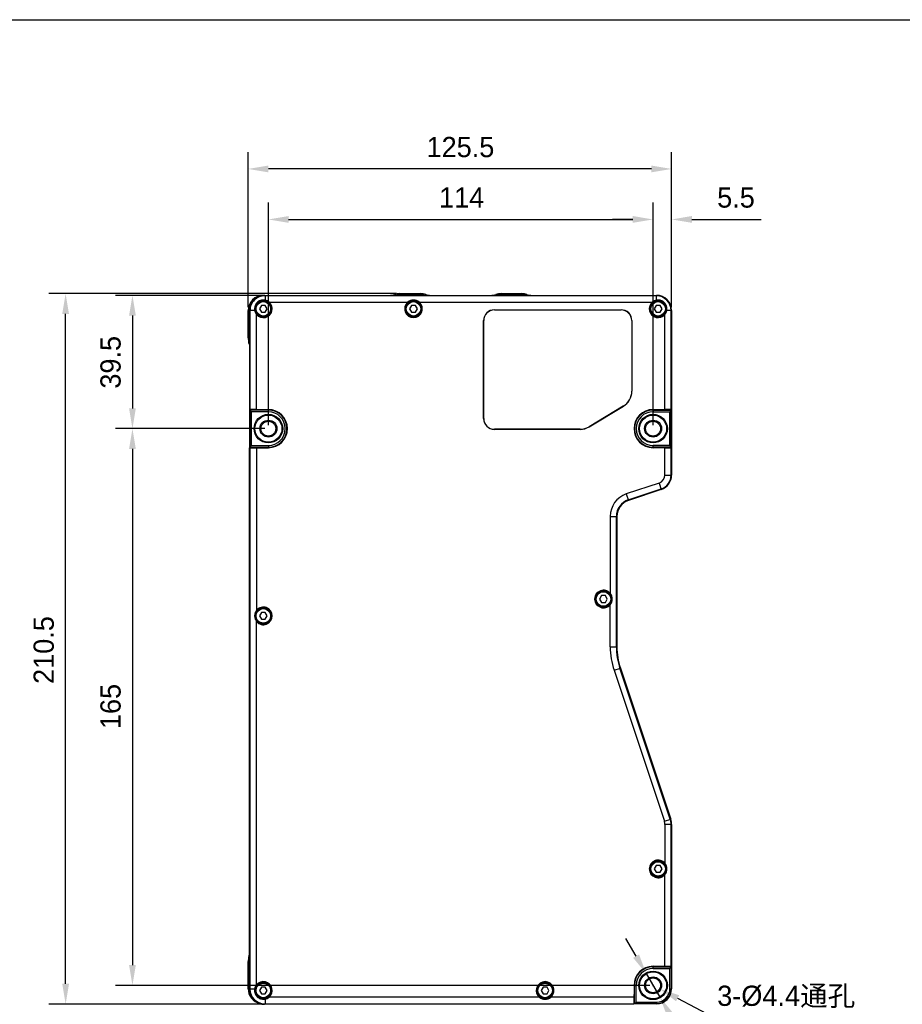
# Model space of a CAD drawing. Header units: millimetres. Extents: x -12 to 294, y -7 to 213.
# Tile 9 of 12: x 58 to 189, y 67 to 213. Entities that reach past the tile are written whole.
import ezdxf

# ---------------------------------------------------------------- set-up
doc = ezdxf.new("R2010")
doc.units = ezdxf.units.MM
doc.header["$LTSCALE"] = 23.1
doc.header["$PDMODE"] = 3
doc.header["$PDSIZE"] = 8
doc.layers.get('0').update_dxf_attribs({"linetype": 'CONTINUOUS'})
doc.layers.get('Defpoints').update_dxf_attribs({"linetype": 'CONTINUOUS'})
for name, color, linetype in [('00_COMPONENTS', 7, 'CONTINUOUS'), ('20_ALL_FEATURES', 7, 'CONTINUOUS'), ('51__DRAFT_DIMS', 7, 'CONTINUOUS')]:
    doc.layers.add(name, color=color, linetype=linetype)
doc.styles.get("Standard").update_dxf_attribs({"font": '兰亭黑 GBK.TTF'})
doc.dimstyles.new('DIMSTYLE_1', dxfattribs={"dimtxt": 3, "dimasz": 3, "dimexe": 2.5, "dimexo": 0.5, "dimgap": 0.75, "dimtad": 1, "dimlfac": 2, "dimdsep": 46, "dimtxsty": 'STANDARD', "dimblk": '_FILLED', "dimblk1": '_FILLED', "dimblk2": '_FILLED', "dimcen": 0.09, "dimclrt": 3, "dimazin": 2, "dimtp": 0.3, "dimtm": 0.3, "dimtfac": 1, "dimtofl": 0, "dimtmove": 0, "dimatfit": 3, "dimldrblk": '_FILLED', "dimfxl": 1, "dimtolj": 1, "dimarcsym": 0})
doc.dimstyles.new('DIMSTYLE_2', dxfattribs={"dimtxt": 3, "dimasz": 3, "dimexe": 2.5, "dimexo": 0.5, "dimgap": 0.75, "dimtad": 1, "dimdec": 1, "dimlfac": 2, "dimdsep": 46, "dimtxsty": 'STANDARD', "dimblk": '_FILLED', "dimblk1": '_FILLED', "dimblk2": '_FILLED', "dimcen": 0.09, "dimclrt": 3, "dimazin": 2, "dimtp": 0.5, "dimtm": 0.5, "dimtfac": 1, "dimtdec": 1, "dimtofl": 0, "dimtmove": 0, "dimatfit": 3, "dimldrblk": '_FILLED', "dimfxl": 1, "dimtolj": 1, "dimarcsym": 0})
doc.dimstyles.new('DIMSTYLE_3', dxfattribs={"dimtxt": 3, "dimasz": 3, "dimexe": 2.5, "dimexo": 0.5, "dimgap": 0.75, "dimtad": 1, "dimlfac": 2, "dimdsep": 46, "dimtxsty": 'STANDARD', "dimblk": '_FILLED', "dimblk1": '_FILLED', "dimblk2": '_FILLED', "dimcen": 0.09, "dimclrt": 3, "dimazin": 2, "dimtp": 0.1, "dimtm": 0.1, "dimtfac": 1, "dimtofl": 0, "dimtmove": 0, "dimatfit": 3, "dimldrblk": '_FILLED', "dimfxl": 1, "dimtolj": 1, "dimarcsym": 0})
doc.dimstyles.new('DIMSTYLE_5', dxfattribs={"dimtxt": 3, "dimasz": 3, "dimexe": 2.5, "dimexo": 0.5, "dimtad": 1, "dimlfac": 2, "dimdsep": 46, "dimtxsty": 'STANDARD', "dimblk": '_FILLED', "dimblk1": '_FILLED', "dimblk2": '_FILLED', "dimcen": 0.09, "dimclrt": 3, "dimazin": 2, "dimtp": 0.1, "dimtm": 0.1, "dimtfac": 1, "dimtofl": 0, "dimtmove": 0, "dimatfit": 1, "dimldrblk": '_FILLED', "dimfxl": 1, "dimtolj": 1, "dimarcsym": 0})

# ---------------------------------------------------------------- blocks, each defined once
blk = doc.blocks.new('_FILLED')
at = {"color": 0, "linetype": 'ByBlock'}
blk.add_solid([(0, 0), (-1, 0.167), (-1, -0.167)], dxfattribs=at)
blk = doc.blocks.new('*D2')
at = {"layer": '51__DRAFT_DIMS', "color": 0, "lineweight": -2}
for p, q in [((113.91, 172.34), (62.39, 172.34)), ((64.89, 70.07), (64.89, 169.34)), ((93.93, 67.07), (62.39, 67.07))]:
    blk.add_line(p, q, dxfattribs=at)
at = {"layer": 'Defpoints', "color": 0}
for p in [(64.89, 172.34), (114.41, 172.34), (94.43, 67.07)]:
    blk.add_point(p, dxfattribs=at)
at = {"layer": '51__DRAFT_DIMS', "color": 0, "linetype": 'ByBlock', "lineweight": -2, "xscale": 3, "yscale": 3, "zscale": 3}
for p, rotation in [((64.89, 172.34), 90), ((64.89, 67.07), 270)]:
    blk.add_blockref('_FILLED', p, dxfattribs=dict(at, rotation=rotation))
at = {"layer": '51__DRAFT_DIMS', "insert": (60.14, 119.53), "char_height": 3, "attachment_point": 2, "rotation": 90, "line_spacing_factor": 0.9}
blk.add_mtext('\\A1;210.5', dxfattribs=at)
blk = doc.blocks.new('*D3')
at = {"layer": '51__DRAFT_DIMS', "color": 0, "lineweight": -2}
for p, q in [((93.88, 172.09), (72.29, 172.09)), ((74.79, 169.09), (74.79, 155.34)), ((94.43, 152.34), (72.29, 152.34))]:
    blk.add_line(p, q, dxfattribs=at)
at = {"layer": 'Defpoints', "color": 0}
for p in [(94.38, 172.09), (74.79, 152.34), (94.93, 152.34)]:
    blk.add_point(p, dxfattribs=at)
at = {"layer": '51__DRAFT_DIMS', "color": 0, "linetype": 'ByBlock', "lineweight": -2, "xscale": 3, "yscale": 3, "zscale": 3}
for p, rotation in [((74.79, 172.09), 90.00000034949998), ((74.79, 152.34), 270.0000003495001)]:
    blk.add_blockref('_FILLED', p, dxfattribs=dict(at, rotation=rotation))
at = {"layer": '51__DRAFT_DIMS', "insert": (70.04, 162.17), "char_height": 3, "attachment_point": 2, "rotation": 90, "line_spacing_factor": 0.9}
blk.add_mtext('\\A1;39.5', dxfattribs=at)
blk = doc.blocks.new('*D4')
at = {"layer": '51__DRAFT_DIMS', "color": 0, "lineweight": -2}
for p, q in [((94.43, 152.34), (72.29, 152.34)), ((74.79, 149.34), (74.79, 72.84)), ((151.43, 69.84), (72.29, 69.84))]:
    blk.add_line(p, q, dxfattribs=at)
at = {"layer": 'Defpoints', "color": 0}
for p in [(94.93, 152.34), (74.79, 69.84), (151.93, 69.84)]:
    blk.add_point(p, dxfattribs=at)
at = {"layer": '51__DRAFT_DIMS', "color": 0, "linetype": 'ByBlock', "lineweight": -2, "xscale": 3, "yscale": 3, "zscale": 3}
for p, rotation in [((74.79, 152.34), 90), ((74.79, 69.84), 270)]:
    blk.add_blockref('_FILLED', p, dxfattribs=dict(at, rotation=rotation))
at = {"layer": '51__DRAFT_DIMS', "insert": (70.04, 111.17), "char_height": 3, "attachment_point": 2, "rotation": 90, "line_spacing_factor": 0.9}
blk.add_mtext('\\A1;165', dxfattribs=at)
blk = doc.blocks.new('*D5')
at = {"layer": '51__DRAFT_DIMS', "color": 0, "lineweight": -2}
for p, q in [((151.93, 152.84), (151.93, 185.84)), ((154.68, 170.34), (154.68, 185.84)), ((148.93, 183.34), (145.93, 183.34)), ((157.68, 183.34), (167.95, 183.34))]:
    blk.add_line(p, q, dxfattribs=at)
at = {"layer": 'Defpoints', "color": 0}
for p in [(151.93, 183.34), (154.68, 169.84), (151.93, 152.34)]:
    blk.add_point(p, dxfattribs=at)
at = {"layer": '51__DRAFT_DIMS', "color": 0, "linetype": 'ByBlock', "lineweight": -2, "xscale": 3, "yscale": 3, "zscale": 3}
blk.add_blockref('_FILLED', (151.93, 183.34), dxfattribs=at)
at = {"layer": '51__DRAFT_DIMS', "color": 0, "linetype": 'ByBlock', "lineweight": -2, "xscale": 3, "yscale": 3, "zscale": 3, "rotation": 180}
blk.add_blockref('_FILLED', (154.68, 183.34), dxfattribs=at)
at = {"layer": '51__DRAFT_DIMS', "insert": (161.43, 188.09), "char_height": 3, "attachment_point": 1, "line_spacing_factor": 0.9}
blk.add_mtext('\\A1;5.5', dxfattribs=at)
blk = doc.blocks.new('*D6')
at = {"layer": '51__DRAFT_DIMS', "color": 0, "lineweight": -2}
for p, q in [((94.93, 152.84), (94.93, 185.84)), ((151.93, 152.84), (151.93, 185.84)), ((97.93, 183.34), (148.93, 183.34))]:
    blk.add_line(p, q, dxfattribs=at)
at = {"layer": 'Defpoints', "color": 0}
for p in [(151.93, 183.34), (94.93, 152.34), (151.93, 152.34)]:
    blk.add_point(p, dxfattribs=at)
at = {"layer": '51__DRAFT_DIMS', "color": 0, "linetype": 'ByBlock', "lineweight": -2, "xscale": 3, "yscale": 3, "zscale": 3, "rotation": 180}
blk.add_blockref('_FILLED', (94.93, 183.34), dxfattribs=at)
at = {"layer": '51__DRAFT_DIMS', "color": 0, "linetype": 'ByBlock', "lineweight": -2, "xscale": 3, "yscale": 3, "zscale": 3}
blk.add_blockref('_FILLED', (151.93, 183.34), dxfattribs=at)
at = {"layer": '51__DRAFT_DIMS', "insert": (123.57, 188.09), "char_height": 3, "attachment_point": 2, "line_spacing_factor": 0.9}
blk.add_mtext('\\A1;114', dxfattribs=at)
blk = doc.blocks.new('*D7')
at = {"layer": '51__DRAFT_DIMS', "color": 0, "lineweight": -2}
for p, q in [((91.93, 170.34), (91.93, 193.32)), ((154.68, 170.34), (154.68, 193.32)), ((151.68, 190.82), (94.93, 190.82))]:
    blk.add_line(p, q, dxfattribs=at)
at = {"layer": 'Defpoints', "color": 0}
for p in [(91.93, 190.82), (91.93, 169.84), (154.68, 169.84)]:
    blk.add_point(p, dxfattribs=at)
at = {"layer": '51__DRAFT_DIMS', "color": 0, "linetype": 'ByBlock', "lineweight": -2, "xscale": 3, "yscale": 3, "zscale": 3, "rotation": 180}
blk.add_blockref('_FILLED', (91.93, 190.82), dxfattribs=at)
at = {"layer": '51__DRAFT_DIMS', "color": 0, "linetype": 'ByBlock', "lineweight": -2, "xscale": 3, "yscale": 3, "zscale": 3}
blk.add_blockref('_FILLED', (154.68, 190.82), dxfattribs=at)
at = {"layer": '51__DRAFT_DIMS', "insert": (123.39, 195.57), "char_height": 3, "attachment_point": 2, "line_spacing_factor": 0.9}
blk.add_mtext('\\A1;125.5', dxfattribs=at)
blk = doc.blocks.new('*D19')
at = {"layer": '51__DRAFT_DIMS', "color": 0}
for p, q in [((151.84, 69.84), (152.02, 69.84)), ((151.93, 69.75), (151.93, 69.93))]:
    blk.add_line(p, q, dxfattribs=at)
at = {"layer": '51__DRAFT_DIMS', "color": 0, "lineweight": -2}
for p in [(155.56, 67.93), (183.67, 65.17)]:
    blk.add_line(p, (160.81, 65.17), dxfattribs=at)
at = {"layer": 'Defpoints', "color": 0}
for p in [(150.96, 70.35), (152.91, 69.33)]:
    blk.add_point(p, dxfattribs=at)
at = {"layer": '51__DRAFT_DIMS', "color": 0, "linetype": 'ByBlock', "lineweight": -2, "xscale": 3, "yscale": 3, "zscale": 3, "rotation": 152.2407372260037}
blk.add_blockref('_FILLED', (152.91, 69.33), dxfattribs=at)
at = {"layer": '51__DRAFT_DIMS', "insert": (161.44, 69.8), "char_height": 3, "attachment_point": 1, "line_spacing_factor": 0.9}
blk.add_mtext('\\A1;3-%%c4.4通孔', dxfattribs=at)

msp = doc.modelspace()

# ---------------------------------------------------------------- linework, layer by layer
msp.add_lwpolyline([(-11.6073, 212.9376), (293.9151, 212.9376), (293.9151, -7.4985), (-11.6073, -7.4985)], close=True)
at = {"layer": '00_COMPONENTS'}
for p, q in [((93.8953, 170.592), (93.6066, 170.092)), ((93.6066, 170.092), (93.8953, 169.592)), ((94.4726, 170.592), (93.8953, 170.592)), ((93.8953, 169.592), (94.4726, 169.592)), ((94.7613, 170.092), (94.4726, 170.592)), ((94.4726, 169.592), (94.7613, 170.092)), ((116.1453, 170.592), (115.8566, 170.092)), ((115.8566, 170.092), (116.1453, 169.592)), ((116.7226, 170.592), (116.1453, 170.592)), ((116.1453, 169.592), (116.7226, 169.592)), ((117.0113, 170.092), (116.7226, 170.592)), ((116.7226, 169.592), (117.0113, 170.092)), ((152.3953, 170.592), (152.1066, 170.092)), ((152.1066, 170.092), (152.3953, 169.592)), ((152.9726, 170.592), (152.3953, 170.592)), ((152.3953, 169.592), (152.9726, 169.592)), ((153.2613, 170.092), (152.9726, 170.592)), ((152.9726, 169.592), (153.2613, 170.092)), ((144.2896, 127.592), (144.0009, 127.092)), ((144.0009, 127.092), (144.2896, 126.592)), ((144.867, 127.592), (144.2896, 127.592)), ((145.1556, 127.092), (144.867, 127.592)), ((144.867, 126.592), (145.1556, 127.092)), ((144.2896, 126.592), (144.867, 126.592)), ((93.8953, 125.092), (93.6066, 124.592)), ((93.6066, 124.592), (93.8953, 124.092)), ((94.4726, 125.092), (93.8953, 125.092)), ((93.8953, 124.092), (94.4726, 124.092)), ((94.7613, 124.592), (94.4726, 125.092)), ((94.4726, 124.092), (94.7613, 124.592)), ((152.3953, 87.592), (152.1066, 87.092)), ((152.9726, 87.592), (152.3953, 87.592)), ((153.2613, 87.092), (152.9726, 87.592)), ((152.1066, 87.092), (152.3953, 86.592)), ((152.3953, 86.592), (152.9726, 86.592)), ((152.9726, 86.592), (153.2613, 87.092)), ((93.8953, 69.592), (93.6066, 69.092)), ((93.6066, 69.092), (93.8953, 68.592)), ((94.4726, 69.592), (93.8953, 69.592)), ((93.8953, 68.592), (94.4726, 68.592)), ((94.7613, 69.092), (94.4726, 69.592)), ((94.4726, 68.592), (94.7613, 69.092)), ((135.6453, 69.592), (135.3566, 69.092)), ((135.3566, 69.092), (135.6453, 68.592)), ((136.2226, 69.592), (135.6453, 69.592)), ((135.6453, 68.592), (136.2226, 68.592)), ((136.5113, 69.092), (136.2226, 69.592)), ((136.2226, 68.592), (136.5113, 69.092))]:
    msp.add_line(p, q, dxfattribs=at)
for centre, radius in [((94.1839, 170.092), 1.125), ((94.1839, 170.092), 1.075), ((116.4339, 170.092), 1.125), ((116.4339, 170.092), 1.075), ((152.6839, 170.092), 1.125), ((152.6839, 170.092), 1.075), ((144.5783, 127.092), 1.125), ((144.5783, 127.092), 1.075), ((94.1839, 124.592), 1.125), ((94.1839, 124.592), 1.075), ((152.6839, 87.092), 1.125), ((152.6839, 87.092), 1.075), ((94.1839, 69.092), 1.125), ((94.1839, 69.092), 1.075), ((135.9339, 69.092), 1.125), ((135.9339, 69.092), 1.075)]:
    msp.add_circle(centre, radius, dxfattribs=at)
at = {"layer": '20_ALL_FEATURES'}
for p, q in [((113.6248, 172.217), (113.6659, 172.092)), ((114.4055, 172.342), (114.4055, 172.192)), ((114.4055, 172.342), (117.4624, 172.342)), ((117.4624, 172.192), (114.4055, 172.192)), ((117.4624, 172.192), (117.4624, 172.342)), ((118.243, 172.217), (118.202, 172.092)), ((128.6248, 172.217), (128.6659, 172.092)), ((129.4055, 172.342), (129.4055, 172.192)), ((129.4055, 172.342), (132.4624, 172.342)), ((132.4624, 172.192), (129.4055, 172.192)), ((132.4624, 172.192), (132.4624, 172.342)), ((133.243, 172.217), (133.202, 172.092)), ((94.1839, 172.092), (94.1839, 172.0837)), ((94.1839, 172.092), (94.3759, 172.092)), ((94.3759, 172.092), (152.4339, 172.092)), ((152.4339, 172.0188), (94.4339, 172.0184)), ((94.4339, 172.0184), (94.4339, 171.3695)), ((95.0285, 171.092), (115.5894, 171.092)), ((117.2785, 171.092), (151.8394, 171.092)), ((152.4339, 171.3695), (152.4339, 172.092)), ((91.9339, 165.8136), (91.9339, 169.842)), ((92.0839, 169.842), (91.9339, 169.842)), ((92.0839, 169.842), (92.0839, 165.8136)), ((92.1267, 169.842), (92.1267, 155.1873)), ((92.9065, 169.842), (92.1267, 169.842)), ((92.1999, 169.842), (92.1999, 155.1842)), ((93.1839, 155.167), (93.1839, 169.2475)), ((128.4339, 169.9508), (128.4339, 169.942)), ((128.4339, 169.9508), (147.1839, 169.9508)), ((128.4339, 169.942), (147.1839, 169.942)), ((147.1839, 169.942), (147.1839, 169.9508)), ((153.6839, 155.167), (153.6839, 169.2475)), ((154.6839, 169.842), (153.9614, 169.842)), ((154.6107, 155.1832), (154.6107, 169.842)), ((154.6839, 169.842), (154.6839, 155.1863)), ((126.8252, 153.842), (126.8252, 168.342)), ((126.8339, 168.342), (126.8252, 168.342)), ((126.8339, 153.842), (126.8339, 168.342)), ((148.7839, 168.342), (148.7839, 157.892)), ((148.7927, 168.342), (148.7839, 168.342)), ((148.7927, 168.342), (148.7927, 157.892)), ((91.9339, 165.8136), (92.0839, 165.8136)), ((92.0589, 165.0329), (92.1267, 165.0552)), ((148.7839, 157.892), (148.7927, 157.892)), ((92.1839, 149.4996), (92.1839, 155.1845)), ((92.2477, 155.0964), (92.1839, 155.1601)), ((93.1839, 155.167), (92.1999, 155.1842)), ((92.2477, 155.0964), (92.2488, 155.0305)), ((94.9339, 155.0964), (92.2477, 155.0964)), ((92.2488, 149.6536), (92.2488, 155.0305)), ((92.2488, 155.0305), (92.4339, 154.842)), ((92.3339, 155.1819), (92.3339, 155.1575)), ((92.3339, 155.1575), (93.5839, 155.1575)), ((92.4339, 149.842), (92.4339, 154.842)), ((94.9339, 154.842), (92.4339, 154.842)), ((93.1839, 155.167), (94.9339, 155.167)), ((93.5839, 155.1619), (93.5839, 155.1575)), ((93.5839, 155.1619), (94.9339, 155.1619)), ((94.9339, 154.842), (94.9339, 155.1619)), ((147.523, 155.6634), (142.447, 152.6134)), ((142.4515, 152.6059), (147.5275, 155.6559)), ((147.5275, 155.6559), (147.523, 155.6634)), ((151.9339, 155.167), (153.6839, 155.167)), ((151.9339, 155.1619), (151.9339, 154.842)), ((151.9339, 155.1619), (153.2839, 155.1619)), ((151.9339, 155.0964), (154.6202, 155.0964)), ((151.9339, 154.842), (154.4339, 154.842)), ((153.2839, 155.1575), (153.2839, 155.1619)), ((153.2839, 155.1575), (154.5339, 155.1575)), ((154.6107, 155.1832), (153.6839, 155.167)), ((154.4339, 154.842), (154.6191, 155.0305)), ((154.4339, 149.842), (154.4339, 154.842)), ((154.5339, 155.1575), (154.5339, 155.1819)), ((154.6191, 155.0305), (154.6202, 155.0964)), ((154.6191, 149.6536), (154.6191, 155.0305)), ((154.6839, 155.1601), (154.6202, 155.0964)), ((154.6839, 155.1863), (154.6839, 149.4978)), ((126.8252, 153.842), (126.8339, 153.842)), ((128.4339, 152.242), (128.4339, 152.2333)), ((141.1079, 152.242), (128.4339, 152.242)), ((141.1079, 152.2333), (128.4339, 152.2333)), ((141.1079, 152.2333), (141.1079, 152.242)), ((142.447, 152.6134), (142.4515, 152.6059)), ((92.1267, 69.342), (92.1267, 149.4968)), ((92.1814, 149.5937), (92.1839, 149.5937)), ((92.2477, 149.5877), (92.1839, 149.524)), ((92.1999, 149.4999), (93.1839, 149.517)), ((92.1999, 149.4999), (92.1999, 69.342)), ((92.2488, 149.6536), (92.2477, 149.5877)), ((92.2477, 149.5877), (94.9339, 149.5877)), ((92.4339, 149.842), (92.2488, 149.6536)), ((92.3339, 149.5266), (92.3339, 149.5022)), ((93.5839, 149.5266), (92.3339, 149.5266)), ((92.4339, 149.842), (94.9339, 149.842)), ((93.1839, 149.517), (93.1839, 125.4366)), ((93.1839, 149.517), (94.9339, 149.517)), ((93.5839, 149.5266), (93.5839, 149.5222)), ((94.9339, 149.5222), (93.5839, 149.5222)), ((94.9339, 149.842), (94.9339, 149.5222)), ((151.9339, 149.5222), (151.9339, 149.842)), ((154.4339, 149.842), (151.9339, 149.842)), ((154.6202, 149.5877), (151.9339, 149.5877)), ((151.9339, 149.5222), (153.2839, 149.5222)), ((153.6839, 149.517), (151.9339, 149.517)), ((153.2839, 149.5222), (153.2839, 149.5266)), ((154.5339, 149.5266), (153.2839, 149.5266)), ((153.6839, 145.4633), (153.6839, 149.517)), ((153.6839, 149.517), (154.6107, 149.5009)), ((154.6191, 149.6536), (154.4339, 149.842)), ((154.5339, 149.5022), (154.5339, 149.5266)), ((154.6107, 145.4633), (154.6107, 149.5009)), ((154.6202, 149.5877), (154.6191, 149.6536)), ((154.6839, 149.524), (154.6202, 149.5877)), ((154.6839, 149.5937), (154.6865, 149.5937)), ((154.6839, 149.4978), (154.6839, 145.4633)), ((153.6839, 145.4633), (154.6839, 145.4633)), ((152.8295, 144.2776), (147.9706, 142.6565)), ((148.2639, 141.7773), (153.1228, 143.3984)), ((153.146, 143.329), (148.2871, 141.7079)), ((152.8295, 144.2776), (153.146, 143.329)), ((147.9706, 142.6565), (148.2871, 141.7079)), ((145.5783, 139.3364), (145.5783, 127.9366)), ((145.5783, 139.3364), (146.5783, 139.3364)), ((146.5051, 120.0119), (146.5051, 139.3364)), ((146.5783, 139.3364), (146.5783, 120.0119)), ((145.5783, 120.0119), (145.5783, 126.2475)), ((93.1839, 69.9366), (93.1839, 123.7475)), ((145.5783, 120.0119), (146.5783, 120.0119)), ((146.1437, 116.5307), (147.0923, 116.8471)), ((154.486, 94.454), (147.0228, 116.824)), ((147.0923, 116.8471), (154.5554, 94.4772)), ((146.1437, 116.5307), (153.6068, 94.1607)), ((153.6068, 94.1607), (154.5554, 94.4772)), ((154.6839, 93.686), (153.6839, 93.686)), ((153.6839, 93.686), (153.6839, 87.9366)), ((154.6107, 72.6832), (154.6107, 93.686)), ((154.6839, 93.686), (154.6839, 72.6863)), ((153.6839, 72.667), (153.6839, 86.2475)), ((92.0839, 73.3705), (91.9339, 73.3705)), ((91.9339, 69.342), (91.9339, 73.3705)), ((92.0589, 74.1511), (92.1267, 74.1289)), ((92.0839, 73.3705), (92.0839, 69.342)), ((151.9339, 72.667), (153.6839, 72.667)), ((151.9339, 72.6619), (153.2839, 72.6619)), ((151.9339, 72.342), (151.9339, 72.6619)), ((151.9339, 72.5964), (154.6233, 72.5964)), ((151.9339, 72.342), (154.4339, 72.342)), ((153.2839, 72.6575), (153.2839, 72.6619)), ((153.2839, 72.6575), (154.5339, 72.6575)), ((153.6839, 72.667), (154.6107, 72.6832)), ((154.4339, 72.342), (154.6223, 72.5337)), ((154.4339, 69.342), (154.4339, 72.342)), ((154.5339, 72.6575), (154.5339, 72.6819)), ((154.6223, 72.5337), (154.6233, 72.5964)), ((154.6223, 72.5337), (154.6223, 69.342)), ((154.6233, 72.5964), (154.6839, 72.6601)), ((154.6839, 72.6863), (154.6839, 69.342)), ((91.9339, 69.342), (92.0839, 69.342)), ((92.1267, 69.342), (92.9065, 69.342)), ((92.1267, 69.342), (92.1267, 69.284)), ((149.1089, 69.842), (149.1089, 68.092)), ((149.1141, 69.842), (149.4339, 69.842)), ((149.1141, 69.842), (149.1141, 68.492)), ((149.1796, 67.1527), (149.1796, 69.842)), ((149.4339, 67.342), (149.4339, 69.842)), ((154.4339, 69.342), (154.6839, 69.342)), ((94.4339, 67.8146), (94.4339, 67.0348)), ((135.0894, 68.092), (95.0285, 68.092)), ((149.1089, 68.092), (136.7785, 68.092)), ((149.1089, 68.092), (149.0918, 67.108)), ((149.0941, 67.242), (149.1185, 67.242)), ((149.1141, 68.492), (149.1185, 68.492)), ((149.1796, 67.1527), (149.1159, 67.092)), ((149.1185, 67.242), (149.1185, 68.492)), ((149.1796, 67.1527), (149.2423, 67.1537)), ((149.2423, 67.1537), (149.4339, 67.342)), ((152.4339, 67.1537), (149.2423, 67.1537)), ((149.4339, 67.342), (152.4339, 67.342)), ((152.4339, 67.342), (152.4339, 67.092)), ((94.4339, 67.108), (149.0918, 67.108)), ((152.4339, 67.092), (149.0915, 67.092)), ((149.1856, 67.092), (149.1856, 67.0895))]:
    msp.add_line(p, q, dxfattribs=at)
for points in [[(94.2259, 172.087), (94.1917, 172.0845), (94.1488, 172.0805), (94.106, 172.0758), (94.0633, 172.0702), (94.0206, 172.0638), (93.9781, 172.0566), (93.9358, 172.0485), (93.8936, 172.0397), (93.8515, 172.03), (93.8097, 172.0196), (93.7681, 172.0083), (93.7267, 171.9963), (93.6856, 171.9834), (93.6448, 171.9698), (93.6042, 171.9554), (93.5639, 171.9403), (93.5239, 171.9243), (93.4843, 171.9077), (93.4449, 171.8902), (93.406, 171.8721), (93.3674, 171.8532), (93.3291, 171.8335), (93.2913, 171.8131), (93.2539, 171.7921), (93.2168, 171.7703), (93.1802, 171.7478), (93.1441, 171.7246), (93.1083, 171.7007), (93.0731, 171.6761), (93.0383, 171.6509), (93.004, 171.625), (92.9702, 171.5984), (92.9369, 171.5713), (92.9041, 171.5434), (92.8718, 171.515), (92.8401, 171.4859), (92.809, 171.4562), (92.7784, 171.4259), (92.7484, 171.3951), (92.719, 171.3636), (92.6902, 171.3316), (92.662, 171.2991), (92.6345, 171.266), (92.6076, 171.2324), (92.5813, 171.1983), (92.5557, 171.1638), (92.5307, 171.1287), (92.5065, 171.0931), (92.4829, 171.0571), (92.46, 171.0207), (92.4378, 170.9838), (92.4163, 170.9465), (92.3956, 170.9088), (92.3756, 170.8708), (92.3563, 170.8323), (92.3377, 170.7935), (92.3199, 170.7543), (92.3028, 170.7148), (92.2865, 170.675), (92.271, 170.6349), (92.2562, 170.5945), (92.2422, 170.5538), (92.229, 170.5129), (92.2166, 170.4716), (92.2049, 170.4302), (92.1941, 170.3886), (92.184, 170.3467), (92.1748, 170.3047), (92.1663, 170.2625), (92.1587, 170.2201), (92.1519, 170.1776), (92.1459, 170.135), (92.1407, 170.0923), (92.1363, 170.0495), (92.1327, 170.0066), (92.13, 169.9636), (92.1281, 169.9206), (92.127, 169.8776), (92.1267, 169.842)], [(92.1267, 69.284), (92.127, 69.2494), (92.1281, 69.2073), (92.13, 69.1653), (92.1326, 69.1233), (92.1361, 69.0813), (92.1403, 69.0393), (92.1453, 68.9974), (92.1511, 68.9556), (92.1577, 68.9139), (92.165, 68.8723), (92.1732, 68.8308), (92.1821, 68.7895), (92.1918, 68.7484), (92.2023, 68.7074), (92.2135, 68.6666), (92.2255, 68.6261), (92.2383, 68.5858), (92.2519, 68.5457), (92.2661, 68.5059), (92.2812, 68.4664), (92.2969, 68.4272), (92.3134, 68.3882), (92.3306, 68.3496), (92.3486, 68.3113), (92.3673, 68.2734), (92.3866, 68.2358), (92.4067, 68.1986), (92.4275, 68.1618), (92.449, 68.1253), (92.4711, 68.0893), (92.4939, 68.0537), (92.5174, 68.0185), (92.5416, 67.9837), (92.5663, 67.9495), (92.5918, 67.9157), (92.6178, 67.8824), (92.6445, 67.8496), (92.6717, 67.8173), (92.6996, 67.7856), (92.728, 67.7544), (92.757, 67.7237), (92.7866, 67.6936), (92.8167, 67.6641), (92.8474, 67.6351), (92.8786, 67.6067), (92.9103, 67.5789), (92.9425, 67.5517), (92.9753, 67.5251), (93.0085, 67.4992), (93.0423, 67.4738), (93.0765, 67.4491), (93.1111, 67.425), (93.1462, 67.4016), (93.1818, 67.3788), (93.2177, 67.3567), (93.2541, 67.3353), (93.2909, 67.3146), (93.3281, 67.2945), (93.3657, 67.2752), (93.4036, 67.2565), (93.4418, 67.2386), (93.4805, 67.2214), (93.5194, 67.2049), (93.5586, 67.1891), (93.5982, 67.1741), (93.638, 67.1598), (93.6781, 67.1463), (93.7184, 67.1335), (93.759, 67.1215), (93.7998, 67.1103), (93.8408, 67.0998), (93.8819, 67.0901), (93.9233, 67.0812), (93.9648, 67.073), (94.0064, 67.0657), (94.0481, 67.0591), (94.0899, 67.0533), (94.1318, 67.0483), (94.1738, 67.0441), (94.2158, 67.0407), (94.2579, 67.038), (94.2999, 67.0362), (94.342, 67.0351), (94.3759, 67.0348)]]:
    msp.add_lwpolyline(points, dxfattribs=at)
for centre, radius in [((94.1839, 170.092), 1.25), ((116.4339, 170.092), 1.25), ((152.6839, 170.092), 1.25), ((94.9339, 152.342), 2.115), ((94.9339, 152.342), 2.0103), ((94.9339, 152.342), 1.2527), ((94.9339, 152.342), 1.1), ((151.9339, 152.342), 2.115), ((151.9339, 152.342), 2.0103), ((151.9339, 152.342), 1.2527), ((151.9339, 152.342), 1.1), ((144.5783, 127.092), 1.25), ((94.1839, 124.592), 1.25), ((152.6839, 87.092), 1.25), ((151.9339, 69.842), 2.115), ((151.9339, 69.842), 2.0103), ((94.1839, 69.092), 1.25), ((135.9339, 69.092), 1.25), ((151.9339, 69.842), 1.2527), ((151.9339, 69.842), 1.1)]:
    msp.add_circle(centre, radius, dxfattribs=at)
for centre, radius, start, end in [((112.8442, 174.592), 2.5, 270, 288.194872), ((114.4055, 169.842), 2.5, 90, 108.194872), ((114.4055, 169.842), 2.35, 90, 106.767486), ((117.4624, 169.842), 2.5, 71.805128, 90), ((117.4624, 169.842), 2.35, 73.232514, 90), ((119.0237, 174.592), 2.5, 251.805128, 270), ((127.8442, 174.592), 2.5, 270, 288.194872), ((129.4055, 169.842), 2.5, 90, 108.194872), ((129.4055, 169.842), 2.35, 90, 106.767486), ((132.4624, 169.842), 2.5, 71.805128, 90), ((132.4624, 169.842), 2.35, 73.232514, 90), ((134.0237, 174.592), 2.5, 251.805128, 270), ((94.1839, 169.842), 2.25, 90, 180), ((94.1839, 169.842), 2.1, 139.547179, 180), ((94.3769, 169.8421), 2.177, 88.498424, 180.001369), ((94.1892, 170.0868), 1.3058, 90.228967, 190.804055), ((94.1839, 170.092), 1.3089, 220.182813, 49.817187), ((94.1892, 170.0858), 1.3068, 79.206421, 90.232364), ((94.3759, 169.8432), 2.2488, 90.000531, 93.824331), ((94.1839, 170.0577), 1.3354, 50.765214, 79.206861), ((116.4339, 170.092), 1.3089, 130.182813, 49.817187), ((152.6839, 170.092), 1.3089, 130.182813, 319.817187), ((152.684, 170.0577), 1.3354, 100.793139, 129.234786), ((152.4339, 169.842), 2.25, 0, 90), ((152.4339, 169.842), 2.1768, 0, 90), ((152.6786, 170.086), 1.3066, 89.767016, 100.793736), ((128.4339, 168.342), 1.6087, 90, 180), ((128.4339, 168.342), 1.6, 90, 180), ((147.1839, 168.342), 1.6087, 0, 90), ((147.1839, 168.342), 1.6, 0, 90), ((94.4339, 165.8136), 2.5, 180, 198.194872), ((89.6839, 164.2523), 2.5, 12.279198, 18.194872), ((94.4339, 165.8136), 2.35, 180, 190.939836), ((146.1839, 157.892), 2.6, 301, 0), ((146.1839, 157.892), 2.6087, 301, 0), ((93.5839, 156.092), 0.9345, 261.805699, 270), ((93.5839, 156.092), 0.9302, 263.987968, 270), ((94.9339, 152.342), 2.825, 270, 90), ((94.9339, 152.342), 2.8198, 270, 90), ((94.9339, 152.342), 2.7544, 270, 90), ((94.9339, 152.342), 2.5, 270.000004, 89.999996), ((151.9339, 152.342), 2.825, 90, 270), ((151.9339, 152.342), 2.8198, 90, 270), ((151.9339, 152.342), 2.7544, 90.000001, 270.000001), ((151.9339, 152.342), 2.5, 90.000005, 269.999994), ((153.2839, 156.092), 0.9345, 270, 278.1943), ((153.2839, 156.092), 0.9302, 270, 276.012046), ((128.4339, 153.842), 1.6087, 180, 270), ((128.4339, 153.842), 1.6, 180, 270), ((141.1079, 154.842), 2.6, 270, 301), ((141.1079, 154.842), 2.6087, 270, 301), ((93.5839, 148.592), 0.9345, 90, 98.1943), ((93.5839, 148.592), 0.9302, 90, 96.012046), ((153.2839, 148.592), 0.9345, 81.805699, 90), ((153.2839, 148.592), 0.9302, 83.987968, 90), ((152.4339, 145.4633), 1.25, 288.45, 0), ((152.4339, 145.4633), 2.1768, 288.45, 0), ((152.4339, 145.4633), 2.25, 288.45, 0), ((149.0783, 139.3364), 3.5, 108.45, 180), ((149.0783, 139.3364), 2.5732, 108.45, 180), ((149.0783, 139.3364), 2.5, 108.45, 180), ((144.5783, 127.092), 1.3089, 40.182813, 319.817187), ((94.1839, 124.592), 1.3089, 220.182813, 139.817187), ((156.5783, 120.0119), 11, 180, 198.45), ((156.5783, 120.0119), 10.0732, 180, 198.45), ((156.5783, 120.0119), 10, 180, 198.45), ((152.1839, 93.686), 1.5, 0, 18.45), ((152.1839, 93.686), 2.4268, 0, 18.45), ((152.1839, 93.686), 2.5, 0, 18.45), ((152.6839, 87.092), 1.3089, 40.182813, 319.817187), ((94.4339, 73.3705), 2.5, 161.805128, 180), ((89.6839, 74.9318), 2.5, 341.805128, 347.720802), ((94.4339, 73.3705), 2.35, 169.060163, 180), ((151.9339, 69.842), 2.825, 90, 180), ((151.9339, 69.842), 2.8198, 90, 180), ((151.9339, 69.842), 2.7544, 90.000001, 180), ((151.9339, 69.842), 2.5, 90.000005, 179.999995), ((153.2839, 73.592), 0.9345, 270, 278.1943), ((153.2839, 73.592), 0.9302, 270, 276.012046), ((94.1839, 69.092), 1.3089, 310.182813, 139.817187), ((135.9339, 69.092), 1.3089, 310.182813, 229.817187), ((94.1839, 69.342), 2.25, 180, 256.111807), ((94.1839, 69.342), 2.1, 180, 207.134074), ((113.992, 69.3405), 21.792, 179.996054, 180.161376), ((94.3776, 69.2857), 2.1776, 180.17212, 269.827691), ((152.4339, 69.342), 2.25, 270, 0), ((152.4339, 69.342), 2.1883, 270, 360), ((152.4339, 69.342), 2, 270.000004, 359.999996), ((94.1893, 69.0981), 1.3066, 269.767016, 280.793736), ((94.1839, 69.1264), 1.3354, 280.793139, 309.234786), ((148.1839, 68.492), 0.9345, 351.805699, 0), ((148.1839, 68.492), 0.9302, 353.987968, 0), ((94.434, 88.8838), 21.7758, 269.834485, 269.999962)]:
    msp.add_arc(centre, radius, start, end, dxfattribs=at)
for centre, major_axis, ratio, start_param, end_param in [((116.4339, 170.0571), (0, 1.336), 0.99965709, 5.59859394, 6.96777668), ((94.2189, 170.092), (1.336, 0), 0.99965709, -2.95329482, -2.45700128), ((152.649, 170.092), (1.336, 0), 0.99965709, -0.68459137, -0.18829783), ((92.3767, 155.1873), (0.25, 0), 0.01745506, 3.14159265, 3.92699082), ((92.3339, 155.1601), (0.15, 0), 0.01745506, 3.14159265, 4.71238898), ((154.5339, 155.1601), (0.15, 0), 0.01745506, -1.57079633, 0), ((154.4339, 155.1863), (0.25, 0), 0.01745506, -0.78539816, 0), ((92.3767, 149.4968), (0.25, 0), 0.01745506, 2.35619449, 3.14159266), ((92.3339, 149.524), (0.15, 0), 0.01745506, 1.57079633, 3.14159265), ((154.5339, 149.524), (0.15, 0), 0.01745506, 0, 1.57079633), ((154.4339, 149.4978), (0.25, 0), 0.01745506, 0, 0.78539816), ((144.5433, 127.092), (1.336, 0), 0.99965709, -0.68459137, 0.68459137), ((94.2189, 124.592), (1.336, 0), 0.99965709, 2.45700128, 3.82618403), ((152.649, 87.092), (1.336, 0), 0.99965709, -0.68459137, 0.68459137), ((154.5339, 72.6601), (0.15, 0), 0.01745506, -1.57079633, 0), ((154.4339, 72.6863), (0.25, 0), 0.01745506, -0.78539816, 0), ((94.2189, 69.092), (1.336, 0), 0.99965709, 2.45700128, 2.95329482), ((135.9339, 69.127), (0, 1.336), 0.99965709, 2.45700128, 3.82618403), ((149.1159, 67.242), (0, 0.15), 0.01745506, -3.14159265, -1.57079633), ((149.0887, 67.2848), (0, 0.25), 0.01745506, -3.14159265, -2.35619449)]:
    msp.add_ellipse(centre, major_axis=major_axis, ratio=ratio, start_param=start_param, end_param=end_param, dxfattribs=at)
for points, knots in [([(94.4022, 172.0697), (94.4035, 172.0676), (94.3985, 172.0762), (94.3957, 172.0792), (94.3926, 172.0831), (94.3896, 172.0864), (94.3864, 172.0888), (94.3837, 172.0908), (94.3802, 172.0921), (94.3775, 172.092), (94.3759, 172.092)], [0, 0, 0, 0, 0.20610774, 0.31479569, 0.45560888, 0.58868577, 0.69426992, 0.78202627, 0.8679026, 1, 1, 1, 1]), ([(94.4339, 172.0184), (94.429, 172.022), (94.4221, 172.0317), (94.4157, 172.0468), (94.4079, 172.0565), (94.4032, 172.064), (94.4021, 172.068), (94.4022, 172.0697)], [0, 0, 0, 0, 0.30278083, 0.56399792, 0.80694019, 0.91207096, 1, 1, 1, 1]), ([(153.9614, 169.842), (153.9791, 169.9348), (153.9946, 170.1255), (153.9543, 170.4097), (153.854, 170.6802), (153.6958, 170.9224), (153.4887, 171.1249), (153.2421, 171.276), (152.9699, 171.3707), (152.7789, 171.3922), (152.6839, 171.3926)], [0, 0, 0, 0, 0.12389313, 0.24850822, 0.37366851, 0.49920403, 0.62485469, 0.75035446, 0.87547942, 1, 1, 1, 1]), ([(92.2, 69.2792), (92.1946, 69.2793), (92.1844, 69.2796), (92.1699, 69.2801), (92.1572, 69.2807), (92.1466, 69.2813), (92.1383, 69.2819), (92.1328, 69.2824), (92.1296, 69.2829), (92.1281, 69.2832), (92.1272, 69.2835), (92.1267, 69.2838), (92.1267, 69.284)], [0, 0, 0, 0, 0.21965519, 0.41796455, 0.59107391, 0.73593903, 0.84998242, 0.93190905, 0.96061273, 0.98120744, 0.9940001, 1, 1, 1, 1]), ([(92.9065, 69.342), (92.8888, 69.2492), (92.8733, 69.0586), (92.9136, 68.7744), (93.0139, 68.5039), (93.1721, 68.2617), (93.3792, 68.0592), (93.6258, 67.9081), (93.898, 67.8134), (94.089, 67.7919), (94.1839, 67.7915)], [0, 0, 0, 0, 0.12389313, 0.24850822, 0.37366851, 0.49920403, 0.62485469, 0.75035446, 0.87547942, 1, 1, 1, 1]), ([(94.3711, 67.1081), (94.3712, 67.1027), (94.3715, 67.0925), (94.372, 67.078), (94.3726, 67.0653), (94.3732, 67.0547), (94.3738, 67.0464), (94.3743, 67.0409), (94.3748, 67.0377), (94.3751, 67.0362), (94.3754, 67.0353), (94.3757, 67.0348), (94.3759, 67.0348)], [0, 0, 0, 0, 0.21966719, 0.41798577, 0.59110099, 0.73596809, 0.85000928, 0.93192974, 0.96062871, 0.98121801, 0.99400476, 1, 1, 1, 1])]:
    msp.add_open_spline(points, degree=3, knots=knots, dxfattribs=at)
at = {"layer": '51__DRAFT_DIMS', "color": 8}
for p, q in [((149.4171, 74.1743), (147.9101, 76.7683)), ((150.9241, 71.5803), (152.9438, 68.1038))]:
    msp.add_line(p, q, dxfattribs=at)
at = {"layer": '51__DRAFT_DIMS'}
for radius, start, end in [(2.0103, 90, 123.052898), (1.1, 270, 341.079231)]:
    msp.add_arc((151.9339, 69.842), radius, start, end, dxfattribs=at)

# ---------------------------------------------------------------- block references
at = {"layer": '51__DRAFT_DIMS', "color": 8, "xscale": 3, "yscale": 3, "zscale": 3}
for p, rotation in [((150.9241, 71.5803), 300.1543138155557), ((152.9438, 68.1038), 120.1543138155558)]:
    msp.add_blockref('_FILLED', p, dxfattribs=dict(at, rotation=rotation))

# ---------------------------------------------------------------- dimensions: what is measured, and where the dimension line sits
at = {"layer": '51__DRAFT_DIMS', "color": 8}
for base, p1, p2, angle, dimstyle, picture, middle in [((91.9339, 190.8209), (154.6839, 169.842), (91.9339, 169.842), 180, 'DIMSTYLE_2', '*D7', (123.3907, 190.8209)), ((151.9339, 183.339), (154.6839, 169.842), (151.9339, 152.342), 180, 'DIMSTYLE_3', '*D5', (164.3161, 183.339)), ((64.8912, 172.342), (94.4339, 67.0708), (114.4055, 172.342), 90, 'DIMSTYLE_2', '*D2', (64.8912, 119.5332)), ((74.7894, 152.342), (94.3759, 172.092), (94.9339, 152.342), 270, 'DIMSTYLE_1', '*D3', (74.7894, 162.1731)), ((74.7894, 69.842), (94.9339, 152.342), (151.9339, 69.842), 270, 'DIMSTYLE_2', '*D4', (74.7894, 111.1741))]:
    dim = msp.add_linear_dim(base=base, p1=p1, p2=p2, angle=angle, dimstyle=dimstyle, override={"dimclrt": 256}, dxfattribs=at)
    dim.commit()
    dim.dimension.update_dxf_attribs({"geometry": picture, "text_midpoint": middle, "dimtype": 160})
dim = msp.add_linear_dim(base=(151.9339, 183.339), p1=(94.9339, 152.342), p2=(151.9339, 152.342), dimstyle='DIMSTYLE_1', override={"dimclrt": 256}, dxfattribs=at)
dim.commit()
dim.dimension.update_dxf_attribs({"geometry": '*D6', "text_midpoint": (123.5746, 183.339), "dimtype": 160})
dim = msp.add_diameter_dim_2p(p1=(150.9605, 70.3544), p2=(152.9074, 69.3297), text='3-%%c<>通孔', dimstyle='DIMSTYLE_5', override={"dimtih": 1, "dimtoh": 1, "dimpost": '<>', "dimclrt": 256}, dxfattribs=at)
dim.commit()
dim.dimension.update_dxf_attribs({"geometry": '*D19', "text_midpoint": (172.5521, 65.1702), "dimtype": 163})

doc.saveas('drawing.dxf')
